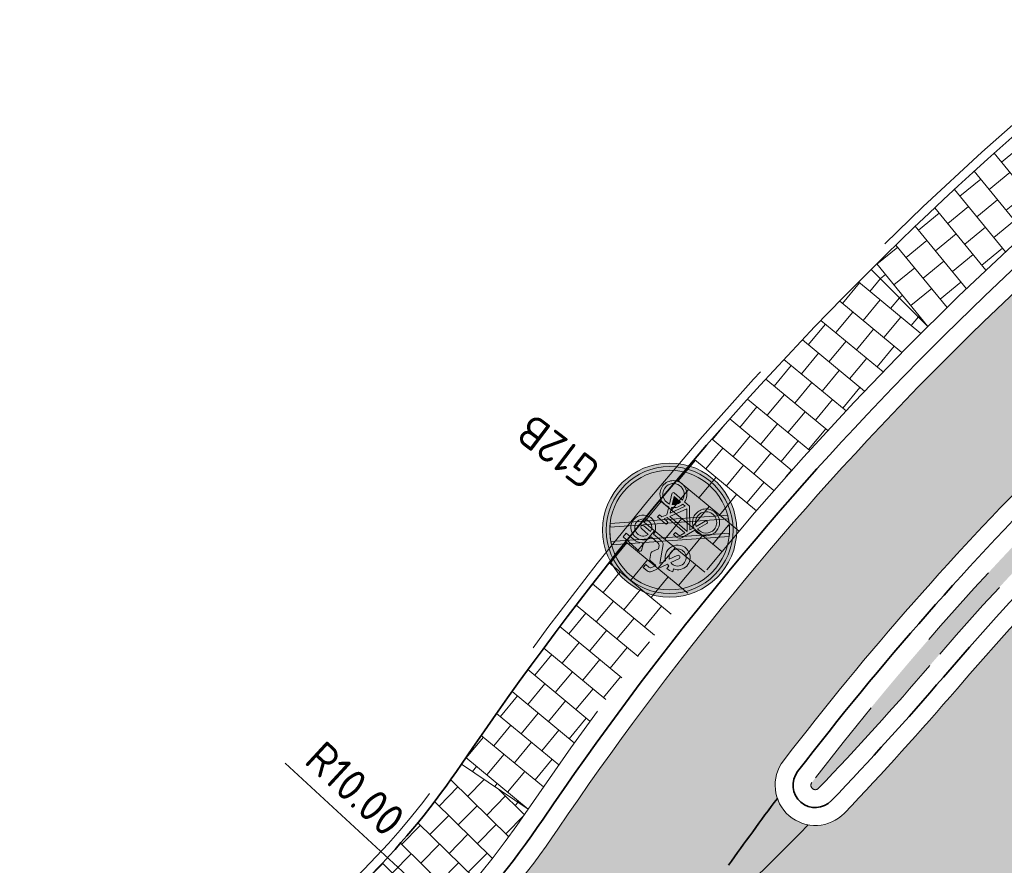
# Model space of a CAD drawing. Header units: metres. Extents: x 191748 to 192615, y 309710 to 310028.
# Tile 66 of 76: x 192231 to 192242, y 309854 to 309864. Entities that reach past the tile are written whole.
import ezdxf

# ---------------------------------------------------------------- set-up
doc = ezdxf.new("R2010")
doc.units = ezdxf.units.M
doc.linetypes.add('VH-OPSLUITBAND-SO', pattern=[10, 4, -2, 2, -2])
doc.linetypes.add('VH-TROTTOIRBAND_180-200', pattern=[20, 10, -2, 2, -2, 2, -2])
doc.layers.add('N-WE-VH-GESLOTENVERHARDING_ASFALT_COATING_ROOD-A', color=7, linetype='Continuous', lineweight=9, true_color=0xf2beba)
doc.layers.add('N-WE-VW-MARKERING_PUNTSTUK-G', color=7, linetype='Continuous', lineweight=35, true_color=0xf7f7f7)
for name, color, linetype, lineweight in [('N-WE-VH-KANTLAAG 2 STREKS-G', 170, 'Continuous', 18), ('N-WE-VH-KANTOPSLUITING_OPSLUITBAND_80X200 VOORKANT-G', 1, 'Continuous', 35), ('N-WE-VH-KANTOPSLUITING_OPSLUITBAND_80X200-G', 5, 'VH-OPSLUITBAND-SO', 18), ('N-WE-VH-KANTOPSLUITING_TROTTOIRBAND_RWS VOORKANT-G', 2, 'Continuous', 35), ('N-WE-VH-KANTOPSLUITING_TROTTOIRBAND_RWS-G', 6, 'VH-TROTTOIRBAND_180-200', 18), ('N-WE-VH-TEGEL-A', 252, 'Continuous', 9), ('N-WE-VH-VERHARDING_ASFALT-A', 253, 'Continuous', 9), ('N-WE-VW-VERKEERSTEKEN_BORD-T25', 7, 'Continuous', 25), ('N-WE-VW-VERKEERSTEKEN_BORD_G-S-200', 7, 'Continuous', 25), ('X-XX-AL-MAATVOERING-M', 6, 'Continuous', 18)]:
    doc.layers.add(name, color=color, linetype=linetype, lineweight=lineweight)
doc.styles.add('NLCS-ISO-M200-T18', font='NLCS-ISO.ttf', dxfattribs={"height": 0.36})
doc.styles.add('NLCS-ISO-M200-T25', font='NLCS-ISO.ttf', dxfattribs={"height": 0.5})
doc.dimstyles.new('NLCS-M200-T18-PIJL_L2_H2', dxfattribs={"dimscale": 0.2, "dimtxt": 2.5, "dimasz": 1.8, "dimexe": 2, "dimexo": 2, "dimgap": 0.7, "dimtad": 1, "dimzin": 0, "dimdsep": 46, "dimtxsty": 'NLCS-ISO-M200-T18', "dimcen": 0, "dimdle": 2, "dimclrd": 256, "dimclre": 256, "dimclrt": 7, "dimazin": 0, "dimtfac": 1, "dimtdec": 3, "dimtofl": 0, "dimtmove": 0, "dimatfit": 3, "dimfxl": 2, "dimfxlon": 1, "dimtfillclr": 256, "dimtolj": 1, "dimtzin": 0, "dimlwd": -1, "dimlwe": -1, "dimarcsym": 0})

# ---------------------------------------------------------------- blocks, each defined once
blk = doc.blocks.new('N-SVW-VERKEERSTEKEN_BORD_G12B-SO')
at = {"true_color": 0x007dc8}
h = blk.add_hatch(color=152, dxfattribs=at)
h.dxf.hatch_style = 1
h.paths.add_polyline_path([(-3.35, 0, 1), (3.35, 0, 1)])
h.paths.add_polyline_path([(-0.05489022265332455, 1.663209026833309), (-0.2368011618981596, 1.958814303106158, 0.2553060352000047), (-0.3137206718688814, 2.00082889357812), (-0.7132546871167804, 2.00082889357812), (-0.6119572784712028, 2.237174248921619, -0.3183027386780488), (-0.4769093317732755, 2.332838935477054), (-0.257439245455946, 2.332838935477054), (-0.257439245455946, 2.546676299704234), (-0.5331907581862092, 2.546676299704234, 0.3213273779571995), (-0.7639033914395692, 2.411628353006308), (-1.157804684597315, 1.528161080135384), (-1.287219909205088, 1.550646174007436), (-1.287219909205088, 1.719490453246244, 0.1068023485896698), (-1.664245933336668, 1.651943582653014), (-1.591112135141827, 1.494364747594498, 0.6710616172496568), (-1.655304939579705, 0.2490095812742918, 0.9483494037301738), (-0.9608425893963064, 1.449348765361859), (-0.8201619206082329, 1.775726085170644), (-0.2524832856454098, 0.8483395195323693, 0.2610761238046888), (-0.09990620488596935, 0.7628435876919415), (0.5247306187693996, 0.7628435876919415, 0.9315490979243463), (1.903419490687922, 0.8585082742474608, 0.9228273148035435), (0.5303633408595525, 0.9710711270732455), (0.00124606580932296, 0.9710710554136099, -0.2552017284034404), (-0.12239129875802, 1.038572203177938), (-0.223688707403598, 1.196151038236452), (-0.04952293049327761, 1.572598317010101, 0.2513456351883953)], flags=16)
h.paths.add_polyline_path([(-1.234402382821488, 1.333895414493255), (-1.443895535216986, 0.8789584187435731, 1), (-1.254757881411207, 0.7918627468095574), (-1.045264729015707, 1.24679974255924, -0.8633696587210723), (-1.520287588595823, 0.4252713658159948, -0.929508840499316)], flags=0)
h.paths.add_polyline_path([(0.5190978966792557, 2.00082889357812), (1.717722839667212, 2.00082889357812), (1.717722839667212, 1.719490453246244), (1.166219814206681, 1.719490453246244, 0.1366086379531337), (0.7054305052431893, 1.559138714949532, -0.4856487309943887), (0.5866447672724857, 1.584396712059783), (0.4433471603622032, 1.890461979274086, -0.5265277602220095)], flags=16)
h.paths.add_polyline_path([(-0.5556418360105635, 0.04230770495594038), (-0.3305959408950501, 0.04254207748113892), (-0.3305959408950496, -0.1149909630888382), (-0.5275580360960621, -0.1149909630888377, 0.3458606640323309), (-0.6513101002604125, -0.1901433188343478), (-0.7413954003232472, -0.4301486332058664), (0.564113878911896, -0.4301486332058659), (0.6372934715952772, -0.2725697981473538), (0.4122135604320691, -0.2725697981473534, -1), (0.4122135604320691, -0.1149909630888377), (0.9917886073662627, -0.1149909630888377), (0.9917886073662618, -0.2725697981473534), (0.8060919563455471, -0.2725697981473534), (0.6823094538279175, -0.5482984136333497), (0.8904911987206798, -0.9534422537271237, -0.3180092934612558), (1.737378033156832, -1.177270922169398, -0.4761740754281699), (1.514794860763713, -2.321085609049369, -0.5293484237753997), (0.4009481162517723, -1.735657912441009), (0.04077446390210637, -1.735657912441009), (-0.8539353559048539, -0.7452605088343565), (-0.9327247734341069, -0.975973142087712, -0.427470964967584), (-0.5950982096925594, -2.017348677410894, -0.4733002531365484), (-1.738981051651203, -2.240034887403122, -0.7942654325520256), (-1.079015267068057, -0.9196917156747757), (-0.8089193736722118, -0.148787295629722, -0.3343475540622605)], flags=16)
h.paths.add_polyline_path([(1.689078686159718, 0.8832194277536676, -0.929508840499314), (0.7441778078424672, 0.7628435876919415), (1.245032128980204, 0.7628435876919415, 1), (1.245032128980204, 0.9710711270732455), (0.7441778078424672, 0.9710711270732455, -0.8633696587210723)], flags=0)
h.paths.add_polyline_path([(-0.7864113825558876, -0.5820489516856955), (0.4909800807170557, -0.5820489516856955), (0.06330535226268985, -1.527430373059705)], flags=0)
h.paths.add_polyline_path([(-1.135296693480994, -1.07727055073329), (-1.332258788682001, -1.634360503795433, 1.053204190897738), (-1.180312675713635, -1.679376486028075), (-0.9889833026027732, -1.12791925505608, -0.5422541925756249), (-0.8795759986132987, -2.11751120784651, -0.6326380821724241), (-1.855575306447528, -1.6568455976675, -0.4799026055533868)], flags=0)
h.paths.add_polyline_path([(0.5979102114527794, -0.7283623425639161), (0.7498105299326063, -1.020989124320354, 0.2341669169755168), (0.4009481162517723, -1.578079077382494), (0.2096187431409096, -1.578079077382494)], flags=0)
h.paths.add_polyline_path([(0.8229901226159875, -1.167302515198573), (1.036804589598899, -1.578079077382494), (0.564113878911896, -1.578079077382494, -0.2160576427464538)], flags=0)
h.paths.add_polyline_path([(0.9636707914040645, -1.094122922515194, -0.5642606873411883), (1.744430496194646, -1.74783627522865, -0.3964878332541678), (1.099204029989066, -2.250804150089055, -0.3501344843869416), (0.564113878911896, -1.735657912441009), (1.166219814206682, -1.735657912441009, 0.5661508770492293), (1.233766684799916, -1.623095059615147)], flags=0)
h = blk.add_hatch(color=152, dxfattribs=at)
h.dxf.hatch_style = 1
h.paths.add_polyline_path([(3.356918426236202, 1.154815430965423), (3.546040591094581, 1.219875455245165, 0.5778775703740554), (-2.833352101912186, 2.456545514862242), (-2.682239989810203, 2.325529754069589, -0.5778775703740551)])
at = {"true_color": 0xffffff}
h = blk.add_hatch(color=7, dxfattribs=at)
h.dxf.hatch_style = 1
h.paths.add_polyline_path([(-2.682239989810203, 2.325529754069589), (-2.531127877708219, 2.194513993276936, -0.5778775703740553), (3.167796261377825, 1.089755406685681), (3.356918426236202, 1.154815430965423, 0.5778775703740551)])
at = {"true_color": 0x007dc8}
h = blk.add_hatch(color=152, dxfattribs=at)
h.dxf.hatch_style = 1
h.paths.add_polyline_path([(-2.682239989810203, 2.325529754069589), (-2.833352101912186, 2.456545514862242, 0.1804943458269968), (-3.75, 0, 0.4142135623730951), (0, -3.75), (0, -3.55, -0.4142135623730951), (-3.55, 0, -0.1804943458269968)])
at = {"true_color": 0xffffff}
h = blk.add_hatch(color=7, dxfattribs=at)
h.dxf.hatch_style = 1
h.paths.add_polyline_path([(-3.35, 0, -0.1804943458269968), (-2.531127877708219, 2.194513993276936), (-2.682239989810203, 2.325529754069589, 0.1804943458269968), (-3.55, 0, 0.4142135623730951), (0, -3.55), (0, -3.35, -0.4142135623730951)])
h = blk.add_hatch(color=7, dxfattribs=at)
h.dxf.hatch_style = 1
edge = h.paths.add_edge_path()
edge.add_arc((-1.001421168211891e-12, -7.407408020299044e-13), 3.349999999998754, 214.5870660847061, 218.0470201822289, ccw=False)
edge.add_line((-2.757936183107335, -1.901654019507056), (1.910821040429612, 2.751592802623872))
edge.add_arc((-1.219024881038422e-13, -1.549871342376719e-13), 3.350000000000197, 51.7623170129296, 55.22227111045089, ccw=False)
edge.add_line((2.073399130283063, 2.631257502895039), (-2.638142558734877, -2.064631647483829))
at = {"true_color": 0xff0000}
h = blk.add_hatch(color=1, dxfattribs=at)
h.dxf.hatch_style = 1
edge = h.paths.add_edge_path()
edge.add_arc((3.597122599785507e-14, 3.597122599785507e-14), 3.349999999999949, 38.04702018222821, 51.762317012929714, ccw=False)
edge.add_line((2.638142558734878, 2.064631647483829), (-2.073399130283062, -2.631257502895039))
edge.add_arc((1.820765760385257e-14, 1.820765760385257e-14), 3.350000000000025, 218.0470201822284, 231.7623170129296, ccw=False)
edge.add_line((-2.638142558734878, -2.064631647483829), (2.073399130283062, 2.631257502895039))
at = {"true_color": 0xffffff}
h = blk.add_hatch(color=7, dxfattribs=at)
h.dxf.hatch_style = 1
h.paths.add_polyline_path([(-0.05489022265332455, 1.663209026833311), (-0.2368011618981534, 1.958814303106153, 0.2553060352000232), (-0.3137206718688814, 2.00082889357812), (-0.7132546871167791, 2.00082889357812), (-0.6119572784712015, 2.237174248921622, -0.3183027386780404), (-0.4769093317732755, 2.332838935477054), (-0.257439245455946, 2.332838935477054), (-0.257439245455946, 2.546676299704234), (-0.533190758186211, 2.546676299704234, 0.3213273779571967), (-0.763903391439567, 2.411628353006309), (-1.157804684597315, 1.528161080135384), (-1.287219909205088, 1.550646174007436), (-1.287219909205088, 1.719490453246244, 0.1068023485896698), (-1.664245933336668, 1.651943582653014), (-1.591112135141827, 1.494364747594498, 0.671061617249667), (-1.65530493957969, 0.2490095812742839, 0.9483494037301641), (-0.9608425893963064, 1.449348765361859), (-0.8201619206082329, 1.775726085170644), (-0.251806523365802, 0.8472428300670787, 0.2591533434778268), (-0.09990620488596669, 0.7628435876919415), (0.5247306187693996, 0.7628435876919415, 0.9315490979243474), (1.903419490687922, 0.8585082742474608, 0.9228273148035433), (0.5303633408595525, 0.9710711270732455), (0.001391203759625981, 0.9710711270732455, -0.2554646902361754), (-0.12239129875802, 1.038572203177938), (-0.2236887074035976, 1.196151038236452), (-0.04925750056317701, 1.573177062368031, 0.2495832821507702)])
h.paths.add_polyline_path([(-1.520287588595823, 0.4252713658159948, -0.9295088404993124), (-1.234402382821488, 1.333895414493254), (-1.443895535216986, 0.8789584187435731, 1), (-1.254757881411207, 0.7918627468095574), (-1.045264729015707, 1.24679974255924, -0.8633696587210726)], flags=16)
h.paths.add_polyline_path([(1.689078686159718, 0.8832194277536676, -0.9295088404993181), (0.7441778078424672, 0.7628435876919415), (1.245032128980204, 0.7628435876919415, 1), (1.245032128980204, 0.9710711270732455), (0.7441778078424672, 0.9710711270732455, -0.8633696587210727)], flags=16)
h = blk.add_hatch(color=7, dxfattribs=at)
h.dxf.hatch_style = 1
edge = h.paths.add_edge_path()
edge.add_arc((-8.65085780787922e-13, -6.425970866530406e-13), 3.350000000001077, 34.58706608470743, 38.04702018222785)
edge.add_line((2.638142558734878, 2.064631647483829), (-2.073399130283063, -2.63125750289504))
edge.add_arc((6.246114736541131e-13, 8.633094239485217e-13), 3.350000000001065, 231.7623170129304, 235.2222711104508)
edge.add_line((-1.91082104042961, -2.751592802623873), (2.757936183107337, 1.901654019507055))
h = blk.add_hatch(color=7, dxfattribs=at)
h.dxf.hatch_style = 1
h.paths.add_polyline_path([(1.166219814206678, 1.719490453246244), (1.717722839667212, 1.719490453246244), (1.717722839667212, 2.00082889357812), (0.5190978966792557, 2.00082889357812, 0.5265277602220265), (0.4433471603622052, 1.890461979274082), (0.5866447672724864, 1.584396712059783, 0.4856487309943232), (0.705430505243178, 1.559138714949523, -0.1366086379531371)])
at = {"true_color": 0x007dc8}
h = blk.add_hatch(color=152, dxfattribs=at)
h.dxf.hatch_style = 1
h.paths.add_polyline_path([(-1.045264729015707, 1.24679974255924), (-1.254757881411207, 0.7918627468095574, -1), (-1.443895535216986, 0.8789584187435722), (-1.234402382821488, 1.333895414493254, 0.9295088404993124), (-1.520287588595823, 0.4252713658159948, 0.8633696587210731)])
h = blk.add_hatch(color=152, dxfattribs=at)
h.dxf.hatch_style = 1
h.paths.add_polyline_path([(3.75, 0, 0.08302223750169), (3.546040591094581, 1.219875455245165), (3.356918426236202, 1.154815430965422, -0.08302223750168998), (3.55, 0, -0.4142135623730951), (0, -3.55), (0, -3.75, 0.4142135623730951)])
at = {"true_color": 0xffffff}
h = blk.add_hatch(color=7, dxfattribs=at)
h.dxf.hatch_style = 1
h.paths.add_polyline_path([(3.356918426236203, 1.154815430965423), (3.167796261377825, 1.08975540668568, -0.08302223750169), (3.35, 0, -0.4142135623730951), (0, -3.35), (0, -3.55, 0.4142135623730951), (3.55, 0, 0.08302223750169)])
at = {"true_color": 0x007dc8}
h = blk.add_hatch(color=152, dxfattribs=at)
h.dxf.hatch_style = 1
h.paths.add_polyline_path([(0.7441778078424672, 0.9710711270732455), (1.245032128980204, 0.9710711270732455, -1), (1.245032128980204, 0.7628435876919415), (0.7441778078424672, 0.7628435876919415, 0.9295088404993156), (1.689078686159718, 0.8832194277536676, 0.8633696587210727)])
at = {"true_color": 0xffffff}
h = blk.add_hatch(color=7, dxfattribs=at)
h.dxf.hatch_style = 1
h.paths.add_polyline_path([(0.6823094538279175, -0.5482984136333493), (0.8060919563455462, -0.2725697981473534), (0.9917886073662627, -0.2725697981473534), (0.9917886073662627, -0.1149909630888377), (0.4122135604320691, -0.1149909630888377, 1), (0.4122135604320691, -0.2725697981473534), (0.6372934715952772, -0.2725697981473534), (0.564113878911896, -0.4301486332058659), (-0.7413954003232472, -0.4301486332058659), (-0.6513101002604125, -0.1901433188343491, -0.3458606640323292), (-0.5275580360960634, -0.1149909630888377), (-0.3305959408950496, -0.1149909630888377), (-0.3305959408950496, 0.04254207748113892), (-0.5556418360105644, 0.04230770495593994, 0.3343475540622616), (-0.8089193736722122, -0.1487872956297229), (-1.079015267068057, -0.9196917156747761, 0.7942654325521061), (-1.738981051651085, -2.240034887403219, 0.4733002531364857), (-0.5950982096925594, -2.017348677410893, 0.427470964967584), (-0.9327247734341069, -0.9759731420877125), (-0.8539353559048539, -0.7452605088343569), (0.04077446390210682, -1.735657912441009), (0.4009481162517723, -1.735657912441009, 0.5293484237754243), (1.514794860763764, -2.321085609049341, 0.4761740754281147), (1.73737803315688, -1.177270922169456, 0.3180092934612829), (0.8904911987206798, -0.9534422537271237)])
h.paths.add_polyline_path([(-0.7864113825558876, -0.5820489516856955), (0.4909800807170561, -0.5820489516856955), (0.0633053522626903, -1.527430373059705)], flags=16)
h.paths.add_polyline_path([(-0.9889833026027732, -1.127919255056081, -0.5422541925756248), (-0.8795759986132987, -2.117511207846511, -0.6326380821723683), (-1.855575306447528, -1.656845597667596, -0.479902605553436), (-1.135296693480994, -1.07727055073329), (-1.332258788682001, -1.634360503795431, 1.053204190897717), (-1.180312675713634, -1.679376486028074)], flags=16)
h.paths.add_polyline_path([(0.5979102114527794, -0.7283623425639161), (0.7498105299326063, -1.020989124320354, 0.2341669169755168), (0.4009481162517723, -1.578079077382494), (0.2096187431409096, -1.578079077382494)], flags=16)
h.paths.add_polyline_path([(0.8229901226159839, -1.167302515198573), (1.036804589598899, -1.578079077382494), (0.564113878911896, -1.578079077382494, -0.2160576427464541)], flags=16)
h.paths.add_polyline_path([(0.564113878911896, -1.735657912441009), (1.166219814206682, -1.735657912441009, 0.566150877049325), (1.233766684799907, -1.623095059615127), (0.9636707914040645, -1.094122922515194, -0.5642606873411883), (1.744430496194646, -1.74783627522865, -0.3964878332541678), (1.099204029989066, -2.250804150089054, -0.3501344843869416)], flags=16)
at = {"true_color": 0x007dc8}
h = blk.add_hatch(color=152, dxfattribs=at)
h.dxf.hatch_style = 1
h.paths.add_polyline_path([(-1.332258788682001, -1.634360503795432), (-1.135296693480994, -1.07727055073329, 0.4799026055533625), (-1.855575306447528, -1.656845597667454, 0.6326380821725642), (-0.87957599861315, -2.117511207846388, 0.5422541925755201), (-0.9889833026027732, -1.12791925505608), (-1.180312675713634, -1.679376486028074, -1.053204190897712)])
h = blk.add_hatch(color=152, dxfattribs=at)
h.dxf.hatch_style = 1
h.paths.add_polyline_path([(-0.7864113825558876, -0.5820489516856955), (0.06330535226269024, -1.527430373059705), (0.4909800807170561, -0.5820489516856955)])
h = blk.add_hatch(color=152, dxfattribs=at)
h.dxf.hatch_style = 1
h.paths.add_polyline_path([(0.2096187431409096, -1.578079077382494), (0.4009481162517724, -1.578079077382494, -0.2341669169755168), (0.7498105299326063, -1.020989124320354), (0.5979102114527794, -0.7283623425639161)])
h = blk.add_hatch(color=152, dxfattribs=at)
h.dxf.hatch_style = 1
h.paths.add_polyline_path([(1.74443049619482, -1.747836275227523, 0.5642606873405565), (0.9636707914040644, -1.094122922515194), (1.233766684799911, -1.623095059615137, -0.5661508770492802), (1.166219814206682, -1.735657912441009), (0.5641138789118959, -1.735657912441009, 0.3501344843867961), (1.099204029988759, -2.250804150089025, 0.39648783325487)])
h = blk.add_hatch(color=152, dxfattribs=at)
h.dxf.hatch_style = 1
h.paths.add_polyline_path([(1.036804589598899, -1.578079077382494), (0.8229901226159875, -1.167302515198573, 0.2160576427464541), (0.5641138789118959, -1.578079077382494)])
at = {"color": 7, "lineweight": 0, "true_color": 0xffffff}
for points in [[(-2.638142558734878, -2.064631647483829, -0.01509804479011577), (-2.757936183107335, -1.901654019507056), (1.910821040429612, 2.751592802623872, -0.01509804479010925), (2.073399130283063, 2.631257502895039)], [(0.5303633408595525, 0.9710711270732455, -0.9228273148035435), (1.903419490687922, 0.8585082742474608, -0.931549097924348), (0.5247306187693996, 0.7628435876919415), (-0.09990620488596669, 0.7628435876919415, -0.2591533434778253), (-0.251806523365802, 0.847242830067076), (-0.8201619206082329, 1.775726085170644), (-0.9608425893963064, 1.449348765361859, -0.9483494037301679), (-1.655304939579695, 0.2490095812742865, -0.6710616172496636), (-1.591112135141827, 1.494364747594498), (-1.664245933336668, 1.651943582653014, -0.1068023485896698), (-1.287219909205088, 1.719490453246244), (-1.287219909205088, 1.550646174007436), (-1.157804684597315, 1.528161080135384), (-0.7639033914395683, 2.411628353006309, -0.3213273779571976), (-0.5331907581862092, 2.546676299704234), (-0.257439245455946, 2.546676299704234), (-0.257439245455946, 2.332838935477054), (-0.4769093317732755, 2.332838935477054, 0.3183027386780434), (-0.6119572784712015, 2.237174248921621), (-0.7132546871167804, 2.00082889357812), (-0.3137206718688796, 2.00082889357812, -0.2655979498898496), (-0.2349541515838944, 1.955812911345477), (-0.05489022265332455, 1.663209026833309, -0.2495832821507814), (-0.04925750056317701, 1.573177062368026), (-0.2236887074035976, 1.196151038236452), (-0.12239129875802, 1.038572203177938, 0.2554646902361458), (0.001391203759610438, 0.9710711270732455)], [(2.757936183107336, 1.901654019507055, 0.01509804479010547), (2.638142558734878, 2.064631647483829), (-2.073399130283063, -2.63125750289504, 0.01509804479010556), (-1.91082104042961, -2.751592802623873)], [(1.717722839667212, 2.00082889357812), (0.5190978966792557, 2.00082889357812, 0.5265277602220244), (0.443347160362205, 1.890461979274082), (0.5866447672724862, 1.584396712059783, 0.4856487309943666), (0.7054305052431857, 1.559138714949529, -0.1366086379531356), (1.166219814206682, 1.719490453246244), (1.717722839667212, 1.719490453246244)], [(-1.045264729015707, 1.24679974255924, -0.8633696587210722), (-1.520287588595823, 0.4252713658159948, -0.9295088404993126), (-1.234402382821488, 1.333895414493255), (-1.443895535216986, 0.8789584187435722, 0.9999999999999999), (-1.254757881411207, 0.7918627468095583)], [(0.7441778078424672, 0.9710711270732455, -0.8633696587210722), (1.689078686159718, 0.8832194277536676, -0.9295088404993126), (0.7441778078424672, 0.7628435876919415), (1.245032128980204, 0.7628435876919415, 0.9999999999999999), (1.245032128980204, 0.9710711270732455)], [(0.6823094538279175, -0.5482984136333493), (0.8060919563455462, -0.2725697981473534), (0.9917886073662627, -0.2725697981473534), (0.9917886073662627, -0.1149909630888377), (0.4122135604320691, -0.1149909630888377, 0.9999999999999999), (0.4122135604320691, -0.2725697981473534), (0.6372934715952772, -0.2725697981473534), (0.564113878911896, -0.4301486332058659), (-0.7413954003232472, -0.4301486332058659), (-0.6513101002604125, -0.1901433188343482, -0.3458606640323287), (-0.5275580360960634, -0.1149909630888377), (-0.3305959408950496, -0.1149909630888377), (-0.3305959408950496, 0.04254207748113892), (-0.5556418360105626, 0.04230770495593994, 0.3343475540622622), (-0.8089193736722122, -0.1487872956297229), (-1.079015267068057, -0.9196917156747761, 0.7942654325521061), (-1.738981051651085, -2.240034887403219, 0.4733002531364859), (-0.5950982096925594, -2.017348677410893, 0.4274709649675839), (-0.9327247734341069, -0.9759731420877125), (-0.8539353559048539, -0.7452605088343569), (0.04077446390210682, -1.735657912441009), (0.4009481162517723, -1.735657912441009, 0.5293484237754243), (1.514794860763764, -2.321085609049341, 0.4761740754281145), (1.73737803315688, -1.177270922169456, 0.3180092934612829), (0.8904911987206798, -0.9534422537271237)], [(-0.9889833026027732, -1.12791925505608, -0.5422541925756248), (-0.8795759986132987, -2.117511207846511, -0.6326380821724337), (-1.855575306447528, -1.656845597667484, -0.479902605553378), (-1.135296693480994, -1.07727055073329), (-1.332258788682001, -1.634360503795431, 1.053204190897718), (-1.180312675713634, -1.679376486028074)], [(0.5979102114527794, -0.7283623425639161), (0.2096187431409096, -1.578079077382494), (0.4009481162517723, -1.578079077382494, -0.2341669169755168), (0.7498105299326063, -1.020989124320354)], [(0.9636707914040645, -1.094122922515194, -0.5642606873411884), (1.744430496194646, -1.74783627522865, -0.3964878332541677), (1.099204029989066, -2.250804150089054, -0.3501344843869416), (0.564113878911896, -1.735657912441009), (1.166219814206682, -1.735657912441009, 0.5661508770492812), (1.233766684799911, -1.623095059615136)], [(1.036804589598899, -1.578079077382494), (0.8229901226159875, -1.167302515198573, 0.2160576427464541), (0.564113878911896, -1.578079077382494)]]:
    blk.add_lwpolyline(points, format="xyb", close=True, dxfattribs=at)
at = {"color": 1, "lineweight": 0, "true_color": 0xff0000}
blk.add_lwpolyline([(2.073399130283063, 2.631257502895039, -0.05991581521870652), (2.638142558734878, 2.064631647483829), (-2.073399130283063, -2.631257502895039, -0.05991581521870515), (-2.638142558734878, -2.064631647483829)], format="xyb", close=True, dxfattribs=at)
at = {"color": 7, "lineweight": 0, "true_color": 0xffffff}
blk.add_lwpolyline([(0.4909800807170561, -0.5820489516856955), (-0.7864113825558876, -0.5820489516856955), (0.0633053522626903, -1.527430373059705)], close=True, dxfattribs=at)
at = {"color": 152, "lineweight": 0, "true_color": 0x007dc8}
blk.add_circle((0, 0), 3.75, dxfattribs=at)
at = {"color": 7, "lineweight": 0, "true_color": 0xffffff}
for radius in [3.55, 3.35]:
    blk.add_circle((0, 0), radius, dxfattribs=at)
blk = doc.blocks.new('*D168')
at = {"layer": 'defpoints', "color": 0, "transparency": 16777216}
for p in [(192228.4265712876, 309860.3247079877), (192235.7797148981, 309853.547446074)]:
    blk.add_point(p, dxfattribs=at)
at = {"layer": 'X-XX-AL-MAATVOERING-M', "transparency": 16777216}
blk.add_line((192233.8251030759, 309855.3489770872), (192235.5150017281, 309853.7914275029), dxfattribs=at)
blk.add_solid([(192235.5556652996, 309853.8355463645), (192235.4743381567, 309853.7473086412), (192235.7797148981, 309853.547446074)], dxfattribs=at)
at = {"layer": 'X-XX-AL-MAATVOERING-M', "color": 7, "transparency": 16777216, "insert": (192234.608167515, 309855.0624285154), "char_height": 0.36, "attachment_point": 5, "rotation": 317.333785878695, "style": 'NLCS-ISO-M200-T18'}
blk.add_mtext('\\A1;R10.00', dxfattribs=at)

msp = doc.modelspace()

# ---------------------------------------------------------------- hatches: boundary and pattern name
at = {"layer": 'N-WE-VH-GESLOTENVERHARDING_ASFALT_COATING_ROOD-A'}
h = msp.add_hatch(color=256, dxfattribs=at)
h.dxf.hatch_style = 1
edge = h.paths.add_edge_path()
edge.add_line((192051.0774653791, 309808.4195765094), (192057.0811257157, 309758.80851348))
edge.add_line((192057.0811257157, 309758.80851348), (192058.565283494, 309759.0298562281))
edge.add_line((192058.565283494, 309759.0298562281), (192052.5561329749, 309808.6862872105))
edge.add_arc((192068.7381378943, 309810.6445452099), 16.30006311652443, 172.7372160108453, 186.9000706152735, ccw=False)
edge.add_arc((192042.9464646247, 309813.9315084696), 9.700216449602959, 352.7372160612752, 353.558672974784)
edge.add_arc((192068.7432477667, 309810.638999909), 16.30746508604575, 122.85393825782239, 172.2315393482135, ccw=False)
edge.add_arc((192069.4176080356, 309809.2144069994), 17.87123448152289, 94.68040749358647, 122.19239038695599, ccw=False)
edge.add_arc((192068.8067794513, 309807.0628131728), 19.9812120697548, 86.85571442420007, 92.43069995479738, ccw=False)
edge.add_arc((192068.7245158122, 309810.7565854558), 16.30000000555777, 69.28399104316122, 85.85476106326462, ccw=False)
edge.add_line((192074.490415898, 309826.0027127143), (192099.6408618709, 309816.4911196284))
edge.add_arc((192146.0156778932, 309939.1148793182), 131.1000000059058, 249.283991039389, 267.28769582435)
edge.add_line((192139.8119000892, 309808.1617459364), (192141.2483762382, 309808.1163962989))
edge.add_arc((192142.7684526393, 309904.2043735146), 96.09999998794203, 269.0936774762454, 300.0344611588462)
edge.add_line((192190.8685005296, 309821.0082474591), (192194.5697765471, 309823.0909068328))
edge.add_line((192194.5697765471, 309823.0909068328), (192208.7230190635, 309831.2756147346))
edge.add_arc((192084.1208555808, 310046.7414149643), 248.9000004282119, 300.0404543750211, 303.1284289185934)
edge.add_arc((192208.2896435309, 309856.4733086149), 21.6999999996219, 303.1284289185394, 319.3354496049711)
edge.add_line((192224.7499105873, 309842.332954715), (192225.6489243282, 309843.3794636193))
edge.add_arc((192239.5301633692, 309831.4546490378), 18.30000000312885, 125.1354368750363, 139.3354496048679, ccw=False)
edge.add_line((192228.9983091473, 309846.420277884), (192235.1600518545, 309850.7565190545))
edge.add_line((192235.1600518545, 309850.7565190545), (192236.4865745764, 309851.7701852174))
edge.add_arc((192229.1268201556, 309861.0166983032), 11.81795199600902, 308.5180067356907, 324.8070539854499)
edge.add_line((192238.7846379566, 309854.205637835), (192239.3306963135, 309854.9545798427))
edge.add_arc((192239.7560225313, 309855.1015410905), 0.4499999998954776, 142.4942655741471, 199.0613597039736, ccw=False)
edge.add_arc((192266.6089706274, 309834.4922791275), 34.30000000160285, 127.17003413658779, 142.4942657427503, ccw=False)
edge.add_line((192245.8855127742, 309861.8240974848), (192247.0046765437, 309862.637645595))
edge.add_line((192247.0046765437, 309862.637645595), (192247.8553785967, 309863.2301912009))
edge.add_line((192247.8553785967, 309863.2301912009), (192254.0557285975, 309867.5489654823))
edge.add_line((192254.0557285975, 309867.5489654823), (192254.1700393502, 309867.3848525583))
edge.add_line((192254.1700393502, 309867.3848525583), (192255.7091075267, 309868.45687076))
edge.add_line((192255.7091075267, 309868.45687076), (192254.566, 309870.098))
edge.add_line((192254.566, 309870.098), (192247.4733388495, 309865.1572808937))
edge.add_line((192247.4733388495, 309865.1572808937), (192247.5874540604, 309864.9934487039))
edge.add_line((192247.5874540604, 309864.9934487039), (192246.0901905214, 309863.9505489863))
edge.add_arc((192266.6089706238, 309834.4922791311), 35.89999999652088, 124.8586456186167, 145.9195530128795)
edge.add_arc((192228.4265712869, 309860.3247079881), 10.20000000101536, 305.13543687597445, 325.91955301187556, ccw=False)
edge.add_line((192234.2967851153, 309851.9832099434), (192228.1350424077, 309847.6469687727))
edge.add_arc((192239.5301633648, 309831.4546490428), 19.79999999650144, 125.1354368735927, 139.3354496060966)
edge.add_line((192224.51111785, 309844.3569074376), (192223.6121041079, 309843.3103985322))
edge.add_arc((192208.2896435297, 309856.473308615), 20.20000000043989, 303.128428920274, 319.33544960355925, ccw=False)
edge.add_arc((192084.1208557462, 310046.741414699), 247.4000001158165, 300.0404543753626, 303.12842892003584, ccw=False)
edge.add_line((192207.9721020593, 309832.5741229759), (192193.8265035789, 309824.3938355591))
edge.add_line((192193.8265035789, 309824.3938355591), (192190.1252659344, 309822.3111977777))
edge.add_arc((192142.768452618, 309904.2043735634), 94.6000000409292, 295.4844754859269, 300.0397409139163, ccw=False)
edge.add_line((192183.4716656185, 309818.8087737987), (192183.0189620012, 309818.594464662))
edge.add_arc((192142.7684526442, 309904.204373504), 94.59999997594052, 287.2480245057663, 295.1811174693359, ccw=False)
edge.add_line((192170.8181706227, 309813.8585196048), (192159.1426590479, 309811.0322459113))
edge.add_arc((192142.7684526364, 309904.2043735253), 94.59999999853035, 269.0985400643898, 279.96746087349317, ccw=False)
edge.add_arc((192141.9846298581, 309854.2105175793), 44.60000006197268, 267.27836996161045, 269.0949207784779, ccw=False)
edge.add_arc((192146.0156777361, 309939.1148793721), 129.6000000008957, 249.28399111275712, 267.2806065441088, ccw=False)
edge.add_line((192100.1714661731, 309817.8941374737), (192075.0210202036, 309827.4057305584))
edge.add_arc((192068.7245158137, 309810.7565854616), 17.7999999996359, 69.28399102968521, 123.0926038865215)
edge.add_arc((192054.5286765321, 309832.5391047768), 8.200000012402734, 292.5779463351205, 303.0926038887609, ccw=False)
edge.add_arc((192068.7245154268, 309810.756585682), 17.99999958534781, 127.8612765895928, 168.1940758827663)
edge.add_arc((192042.9203814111, 309813.9419657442), 8.200000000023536, -7.0372807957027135, 3.4774068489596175, ccw=False)
edge.add_arc((192068.7245158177, 309810.7565854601), 17.80000000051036, 172.9627625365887, 187.543856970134)
edge.add_line((192051.0785808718, 309808.4197115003), (192051.0774653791, 309808.4195765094))
at = {"layer": 'N-WE-VH-TEGEL-A'}
h = msp.add_hatch(dxfattribs=at)
h.set_pattern_fill('AVH-TEGEL_300X300_HALFST', color=256, pattern_type=2)
h.set_pattern_definition([(39.33330607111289, (192241.0153188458, 309860.2343650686), (0.1369669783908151, 0.3061699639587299), [0.3, -0.3]), (129.3333060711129, (192241.0153188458, 309860.2343650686), (-0.2320415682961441, -0.1901491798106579), [])])
h.paths.add_polyline_path([(192245.9422365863, 309865.4232685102, 0.04840615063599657), (192240.3807654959, 309860.8725986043), (192241.0153188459, 309860.2343650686, -0.04355465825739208), (192245.8615690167, 309864.2787748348), (192246.4561885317, 309864.6929494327)])
h = msp.add_hatch(dxfattribs=at)
h.set_pattern_fill('AVH-TEGEL_300X300_HALFST', color=256, pattern_type=2)
h.set_pattern_definition([(50.3769431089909, (192236.5434370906, 309854.8332155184), (0.07578170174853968, 0.3267371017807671), [0.3, -0.3]), (140.3769431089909, (192236.5434370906, 309854.8332155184), (-0.1913202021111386, -0.2310770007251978), [])])
h.paths.add_polyline_path([(192241.0153188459, 309860.2343650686), (192240.3807654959, 309860.8725986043, 0.04840615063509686), (192235.7980106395, 309855.3375362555), (192236.5434370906, 309854.8332155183, -0.04840615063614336)])
h = msp.add_hatch(dxfattribs=at)
h.set_pattern_fill('AVH-TEGEL_300X300_HALFST', color=256, pattern_type=2)
h.set_pattern_definition([(45.52749494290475, (192233.5486206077, 309853.046342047), (0.1031320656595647, 0.3191610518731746), [0.3, -0.3]), (135.5274949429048, (192233.5486206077, 309853.046342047), (-0.2101700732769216, -0.2140760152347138), [])])
h.paths.add_polyline_path([(192235.7980106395, 309855.3375362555, -0.09093724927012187), (192233.5486206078, 309853.0463420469), (192234.0665806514, 309852.3103275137, 0.09093724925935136), (192236.5434370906, 309854.8332155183)])
at = {"layer": 'N-WE-VH-VERHARDING_ASFALT-A'}
h = msp.add_hatch(color=256, dxfattribs=at)
h.dxf.hatch_style = 1
edge = h.paths.add_edge_path(flags=16)
edge.add_arc((192256.0629673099, 309862.0428111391), 0.6999999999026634, 319.3246451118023, 470.9462286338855)
edge.add_arc((192266.6089706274, 309834.4922791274), 30.20000000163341, 110.9462286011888, 139.324645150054)
edge.add_arc((192244.2357352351, 309853.719560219), 0.6999999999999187, 139.3246451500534, 290.9462286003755)
edge.add_arc((192233.6897319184, 309881.270092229), 30.19999999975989, 290.9462286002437, 319.3246451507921)
edge = h.paths.add_edge_path()
edge.add_line((192271.399803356, 309869.0901268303), (192268.5030420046, 309873.6475649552))
edge.add_arc((192346.6804465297, 309747.3577371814), 148.528876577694, 121.7588199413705, 123.1146476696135)
edge.add_arc((192272.6832243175, 309876.2750104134), 8.451975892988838, 212.2700144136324, 213.6258421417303)
edge.add_arc((192402.5677959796, 309659.4185545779), 252.520061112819, 122.8351254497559, 123.3940986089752)
edge.add_arc((192235.9522543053, 309912.1609069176), 50.1999999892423, 291.53972970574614, 303.3941118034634, ccw=False)
edge.add_arc((192266.608970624, 309834.4922791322), 33.2999999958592, 111.5397297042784, 139.3593063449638)
edge.add_arc((192214.6305602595, 309879.1072412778), 35.19999994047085, 316.3056181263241, 319.3593063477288, ccw=False)
edge.add_arc((192239.7560225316, 309855.1015410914), 0.4500000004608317, 199.0613597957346, 316.30561808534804, ccw=False)
edge.add_line((192239.3306963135, 309854.9545798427), (192238.7846379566, 309854.205637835))
edge.add_arc((192228.9930839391, 309861.1428901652), 11.99999999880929, 308.6423843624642, 324.68267635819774, ccw=False)
edge.add_arc((192214.6305602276, 309879.1072412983), 34.99999997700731, 305.13543687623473, 308.6423843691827, ccw=False)
edge.add_line((192234.7734507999, 309850.4844539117), (192228.9983091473, 309846.420277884))
edge.add_arc((192239.5301633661, 309831.4546490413), 18.29999999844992, 125.1354368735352, 139.3354496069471)
edge.add_line((192225.6489243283, 309843.3794636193), (192224.7499105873, 309842.3329547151))
edge.add_arc((192208.2896435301, 309856.4733086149), 21.70000000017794, 303.12842892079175, 319.3354496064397, ccw=False)
edge.add_arc((192084.1208557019, 310046.7414147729), 248.9000002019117, 300.0404543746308, 303.12842891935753, ccw=False)
edge.add_line((192208.7230190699, 309831.2756147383), (192194.5784397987, 309823.0959167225))
edge.add_line((192194.5784397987, 309823.0959167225), (192195.6797847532, 309821.1914379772))
edge.add_line((192195.6797847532, 309821.1914379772), (192209.8243640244, 309829.371135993))
edge.add_arc((192084.1208556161, 310046.7414149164), 251.1000003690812, 300.0404543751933, 303.1985352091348)
edge.add_arc((192233.4902673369, 309818.4682911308), 21.699999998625, 111.26296267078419, 123.19853521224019, ccw=False)
edge.add_line((192225.6207864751, 309838.6910820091), (192228.2993709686, 309839.7334242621))
edge.add_arc((192221.6628963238, 309856.7876672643), 18.30000000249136, 291.2629626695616, 305.1354368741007)
edge.add_line((192232.1947505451, 309841.8220384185), (192237.9963132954, 309845.9048079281))
edge.add_arc((192258.1392039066, 309817.2820204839), 35.00000004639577, 121.62848939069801, 125.13543687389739, ccw=False)
edge.add_arc((192246.0777888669, 309836.8657450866), 12.00000000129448, 105.5881973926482, 121.62848938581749, ccw=False)
edge.add_line((192242.8531319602, 309848.4243603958), (192243.7424453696, 309848.6855414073))
edge.add_arc((192244.0243588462, 309849.0362903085), 0.4500000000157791, 113.9652555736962, 231.2095140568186, ccw=False)
edge.add_arc((192258.1392038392, 309817.2820206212), 35.19999989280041, 110.91156740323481, 113.9652556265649, ccw=False)
edge.add_arc((192233.689731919, 309881.2700922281), 33.29999999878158, 290.911567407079, 317.8296715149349)
edge.add_arc((192295.5759538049, 309825.2134642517), 50.19999999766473, 123.98108625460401, 137.8296715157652, ccw=False)
edge.add_line((192267.5182098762, 309866.8404147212), (192268.354620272, 309867.3921081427))
edge.add_line((192268.354620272, 309867.3921081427), (192268.4647401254, 309867.2251542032))
edge.add_arc((192402.5568029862, 309659.4353357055), 247.2999999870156, 122.02950076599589, 122.83518353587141, ccw=False)
h = msp.add_hatch(color=256, dxfattribs=at)
h.dxf.hatch_style = 1
edge = h.paths.add_edge_path()
edge.add_line((192246.248022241, 309861.3459898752), (192246.1271857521, 309861.5053590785))
edge.add_arc((192266.6089706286, 309834.4922791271), 33.90000000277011, 127.1700341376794, 142.4942657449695)
edge.add_arc((192239.7560225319, 309855.101541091), 0.05000000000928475, 142.4942661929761, 316.305617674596)
edge.add_arc((192214.6305602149, 309879.1072413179), 34.80000000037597, 316.305618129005, 319.3593063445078)
edge.add_arc((192266.6089706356, 309834.49227912), 33.70000001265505, 127.1700341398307, 139.3593063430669, ccw=False)
at = {"layer": 'N-WE-VW-MARKERING_PUNTSTUK-G'}
h = msp.add_hatch(color=256, dxfattribs=at)
h.dxf.hatch_style = 1
edge = h.paths.add_edge_path()
edge.add_arc((192239.7560209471, 309855.1015456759), 0.4500000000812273, 199.0619776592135, 259.7473623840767)
edge.add_arc((192214.6305602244, 309879.107241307), 34.99999998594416, 308.64238436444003, 315.69090654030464, ccw=False)
edge.add_arc((192228.9930839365, 309861.1428901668), 12.00000000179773, 308.6423843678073, 324.6826763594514)
edge.add_arc((192266.608970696, 309834.4922790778), 34.10000008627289, 143.1252700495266, 144.6826763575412, ccw=False)

# ---------------------------------------------------------------- linework, layer by layer
at = {"layer": 'N-WE-VH-KANTLAAG 2 STREKS-G'}
for points in [[(192254.1700393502, 309867.3848525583), (192254.0557285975, 309867.5489654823), (192253.2351639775, 309866.9774117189), (192247.8553785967, 309863.2301912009), (192247.0046765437, 309862.637645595, 0.01008567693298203), (192245.8855127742, 309861.8240974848, 0.06696440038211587), (192239.3990409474, 309855.3755194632, 0.9474014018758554), (192240.0813882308, 309854.790675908, 0.01332501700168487), (192241.3406338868, 309856.1810125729, -0.05323593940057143), (192246.4896952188, 309861.0272514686, -0.01775707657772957), (192248.4233665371, 309862.3880459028, -0.05048769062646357), (192254.3829987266, 309865.4667139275, 0.05177067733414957), (192263.5820803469, 309870.248704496, -0.001449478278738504), (192264.8066861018, 309871.0509194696), (192265.6455043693, 309871.5945836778), (192265.5367290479, 309871.7624167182)], [(192100.1714661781, 309817.8941374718, 0.07869198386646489), (192139.8695071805, 309809.6606998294, 0.007941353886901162), (192141.2854499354, 309809.6159984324, 0.04744610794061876), (192159.142659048, 309811.0322459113), (192170.8181706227, 309813.8585196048, 0.02093068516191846), (192178.2740180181, 309816.5201969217, 0.01368787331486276), (192183.018961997, 309818.5944646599), (192183.4716656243, 309818.8087738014, 0.01987871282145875), (192190.1252659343, 309822.3111977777), (192193.8265035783, 309824.3938355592), (192207.9721020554, 309832.5741229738, 0.01347464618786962), (192219.3292980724, 309839.5568660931, 0.07083458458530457), (192223.6121041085, 309843.310398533), (192224.5111178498, 309844.3569074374, -0.06203865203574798), (192228.1350424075, 309847.6469687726), (192234.2967851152, 309851.9832099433, 0.09093724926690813), (192236.8747377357, 309854.6090729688, -0.09215510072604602), (192246.0901905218, 309863.9505489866), (192247.5874540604, 309864.9934487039), (192247.4731433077, 309865.1575616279)]]:
    msp.add_lwpolyline(points, format="xyb", dxfattribs=at)
at = {"layer": 'N-WE-VH-KANTOPSLUITING_OPSLUITBAND_80X200 VOORKANT-G'}
msp.add_lwpolyline([(192199.2488922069, 309830.5921769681, 0.01984509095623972), (192212.6752000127, 309838.8096865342), (192225.3382197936, 309847.268386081), (192233.5486206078, 309853.046342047, 0.09093724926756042), (192235.7980106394, 309855.3375362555, -0.09703968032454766), (192245.9422365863, 309865.4232685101), (192246.4561885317, 309864.6929494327)], format="xyb", dxfattribs=at)
at = {"layer": 'N-WE-VH-KANTOPSLUITING_OPSLUITBAND_80X200-G', "flags": 128}
msp.add_lwpolyline([(192246.5414376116, 309864.7455701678), (192245.9679143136, 309865.560539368), (192245.8866808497, 309865.5064163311, 0.09703968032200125), (192235.715185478, 309855.3935718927, -0.09093724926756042), (192233.4910694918, 309853.1281214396), (192225.2816629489, 309847.3508651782), (192212.61965416, 309838.8928409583, -0.01984839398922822), (192199.1978282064, 309830.6781963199)], format="xyb", dxfattribs=at)
at = {"layer": 'N-WE-VH-KANTOPSLUITING_TROTTOIRBAND_RWS VOORKANT-G'}
for points in [[(192201.2773587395, 309828.9336403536), (192207.8719797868, 309832.7472574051, 0.0134746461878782), (192219.2199945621, 309839.7243556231, 0.07083458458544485), (192223.460396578, 309843.4407243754), (192224.3594103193, 309844.4872332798, -0.06203865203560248), (192228.0199401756, 309847.8105275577), (192234.1816828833, 309852.1467687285, 0.09093724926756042), (192236.7090874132, 309854.7211442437, -0.09215510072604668), (192245.9758797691, 309864.1146619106), (192246.6525786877, 309864.5860078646)], [(192246.0063492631, 309861.6647282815, 0.06696440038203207), (192239.5576994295, 309855.253751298, 0.9474014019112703), (192239.9367812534, 309854.9288382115, 0.01332501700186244), (192241.1888721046, 309856.3112752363, -0.05323593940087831), (192246.3688587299, 309861.1866206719, -0.05317238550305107)]]:
    msp.add_lwpolyline(points, format="xyb", dxfattribs=at)
at = {"layer": 'N-WE-VH-KANTOPSLUITING_TROTTOIRBAND_RWS-G', "ltscale": 0.5}
msp.add_lwpolyline([(192246.2480222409, 309861.3459898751, 0.05323593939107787), (192241.0371103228, 309856.4415379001, -0.0133250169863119), (192239.792174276, 309855.0670005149, -0.9474014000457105), (192239.7163579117, 309855.1319831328, -0.06696440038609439), (192246.127185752, 309861.5053590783, -0.06696440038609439)], format="xyb", dxfattribs=at)
at = {"layer": 'N-WE-VH-KANTOPSLUITING_TROTTOIRBAND_RWS-G'}
for centre, radius, start, end in [((192266.6089706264, 309834.4922791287), 36.3, 124.8586456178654, 145.9195530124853), ((192228.4265712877, 309860.3247079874), 9.8, 305.135436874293, 325.9195530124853)]:
    msp.add_arc(centre, radius, start, end, dxfattribs=at)
at = {"layer": 'N-WE-VH-TEGEL-A'}
for points in [[(192240.3807654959, 309860.8725986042), (192241.0153188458, 309860.2343650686)], [(192235.7980106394, 309855.3375362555), (192236.5434370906, 309854.8332155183)]]:
    msp.add_lwpolyline(points, dxfattribs=at)
at = {"layer": 'N-WE-VW-MARKERING_PUNTSTUK-G'}
for centre, radius, start, end in [((192266.6089706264, 309834.4922791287), 34.1, 143.1252700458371, 144.682676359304), ((192214.6305602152, 309879.1072413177), 35, 308.6423843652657, 315.6908981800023)]:
    msp.add_arc(centre, radius, start, end, dxfattribs=at)

# ---------------------------------------------------------------- block references
at = {"layer": 'N-WE-VW-VERKEERSTEKEN_BORD_G-S-200', "xscale": 0.2, "yscale": 0.2, "zscale": 0.2, "rotation": 139.0879891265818}
msp.add_blockref('N-SVW-VERKEERSTEKEN_BORD_G12B-SO', (192238.1257154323, 309857.955952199), dxfattribs=at)

# ---------------------------------------------------------------- dimensions: what is measured, and where the dimension line sits
at = {"layer": 'X-XX-AL-MAATVOERING-M'}
dim = msp.add_radius_dim(center=(192228.4265712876, 309860.3247079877), mpoint=(192235.7797148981, 309853.547446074), dimstyle='NLCS-M200-T18-PIJL_L2_H2', dxfattribs=at)
dim.commit()
dim.dimension.update_dxf_attribs({"geometry": '*D168', "text_midpoint": (192234.3912951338, 309854.8271279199), "dimtype": 164})

# ---------------------------------------------------------------- next in the draw order: texts
at = {"layer": 'N-WE-VW-VERKEERSTEKEN_BORD-T25', "insert": (192237.1613365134, 309858.390771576), "char_height": 0.36, "attachment_point": 1, "rotation": 142.7333969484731, "style": 'NLCS-ISO-M200-T25', "bg_fill": 3, "box_fill_scale": 1.5, "bg_fill_color": 256, "bg_fill_transparency": 0}
msp.add_mtext_dynamic_manual_height_columns('G12B', width=0.8090671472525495, gutter_width=2.499999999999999, heights=[0.2953081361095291], dxfattribs=at)

doc.saveas('drawing.dxf')
